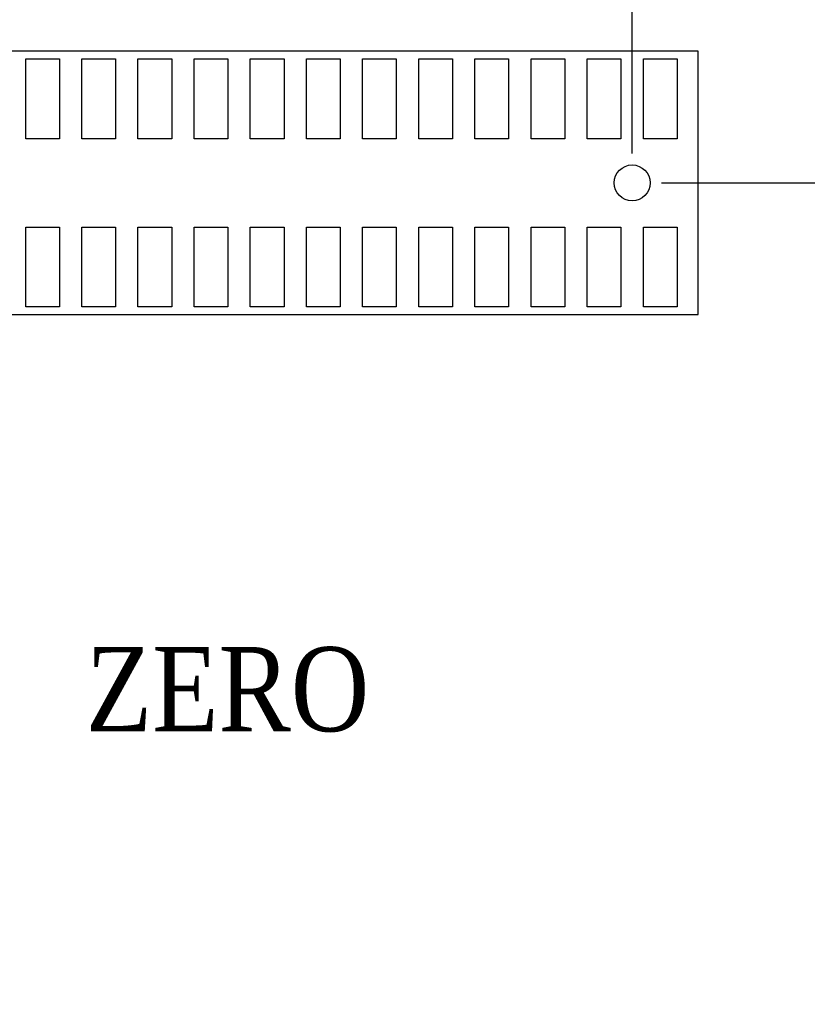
# Model space of a CAD drawing. Header units: millimetres. Extents: x 861 to 1254, y -31 to 249.
# Tile 16 of 41: x 983 to 1010, y 108 to 141. Entities that reach past the tile are written whole.
import ezdxf
from ezdxf.enums import TextEntityAlignment as Align

# ---------------------------------------------------------------- set-up
doc = ezdxf.new("R2010")
doc.units = ezdxf.units.MM
doc.header["$LTSCALE"] = 32.67
doc.header["$PDMODE"] = 3
doc.header["$PDSIZE"] = 0.3125
doc.layers.get('0').update_dxf_attribs({"linetype": 'CONTINUOUS'})
doc.layers.get('Defpoints').update_dxf_attribs({"linetype": 'CONTINUOUS'})
doc.layers.add('PACKAGE_GEOMETRY_SILKSCREEN_TOP', color=7, linetype='CONTINUOUS')
doc.layers.add('PIN_TOP', color=10, linetype='CONTINUOUS')
doc.layers.add('尺寸標柱線', color=3, linetype='CONTINUOUS', lineweight=15)
doc.styles.get("Standard").update_dxf_attribs({"font": 'times.ttf', "width": 0.8})
doc.dimstyles.new('ISO-25(2)', dxfattribs={"dimtxt": 3, "dimasz": 2.5, "dimexe": 1, "dimexo": 1, "dimgap": 1, "dimtad": 1, "dimlfac": 0.666667, "dimdsep": 46, "dimtxsty": 'Standard', "dimcen": 2.5, "dimclrd": 3, "dimclre": 3, "dimclrt": 2, "dimadec": 0, "dimazin": 2, "dimtfac": 1, "dimtmove": 0, "dimatfit": 3, "dimfxl": 0, "dimarcsym": 0})

# ---------------------------------------------------------------- blocks, each defined once
blk = doc.blocks.new('*D233')
at = {"layer": 'Defpoints', "color": 0}
for p in [(1015.79, 169.888), (1015.79, 157.152), (916.73, 79.428)]:
    blk.add_point(p, dxfattribs=at)
at = {"layer": '尺寸標柱線', "color": 3, "lineweight": -2}
blk.add_line((1015.79, 158.152), (1015.79, 178.586), dxfattribs=at)
at = {"layer": '尺寸標柱線', "color": 2, "insert": (1013.259, 174.737), "char_height": 3, "attachment_point": 5, "rotation": 90}
blk.add_mtext('66.04', dxfattribs=at)
blk = doc.blocks.new('*D234')
at = {"layer": 'Defpoints', "color": 0}
for p in [(1023.362, 169.858), (1019.6, 136.197), (916.73, 79.428)]:
    blk.add_point(p, dxfattribs=at)
at = {"layer": '尺寸標柱線', "color": 3, "lineweight": -2}
for p, q in [((1023.362, 164.858), (1023.362, 178.475)), ((1019.6, 159.858), (1023.362, 164.858)), ((1019.6, 137.197), (1019.6, 159.858))]:
    blk.add_line(p, q, dxfattribs=at)
at = {"layer": '尺寸標柱線', "color": 2, "insert": (1020.832, 174.666), "char_height": 3, "attachment_point": 5, "rotation": 90}
blk.add_mtext('68.58', dxfattribs=at)
blk = doc.blocks.new('*D244')
at = {"layer": 'Defpoints', "color": 0}
for p in [(1013.027, 155.628), (1038.27, 155.628), (916.73, 79.428)]:
    blk.add_point(p, dxfattribs=at)
at = {"layer": '尺寸標柱線', "color": 3, "linetype": 'ByBlock', "lineweight": -2}
blk.add_line((1014.027, 155.628), (1045.098, 155.628), dxfattribs=at)
at = {"layer": '尺寸標柱線', "color": 2, "insert": (1042.184, 158.158), "char_height": 3, "attachment_point": 5}
blk.add_mtext('50.8', dxfattribs=at)
blk = doc.blocks.new('*D245')
at = {"layer": 'Defpoints', "color": 0}
for p in [(1012.19, 125.073), (1036.527, 125.073), (916.73, 79.428)]:
    blk.add_point(p, dxfattribs=at)
at = {"layer": '尺寸標柱線', "color": 3, "linetype": 'ByBlock', "lineweight": -2}
blk.add_line((1013.19, 125.073), (1045.063, 125.073), dxfattribs=at)
at = {"layer": '尺寸標柱線', "color": 2, "insert": (1041.295, 127.603), "char_height": 3, "attachment_point": 5}
blk.add_mtext('30.43', dxfattribs=at)
blk = doc.blocks.new('*D247')
at = {"layer": 'Defpoints', "color": 0}
for p in [(1003.609, 135.933), (1036.348, 135.933), (916.73, 79.428)]:
    blk.add_point(p, dxfattribs=at)
at = {"layer": '尺寸標柱線', "color": 3, "linetype": 'ByBlock', "lineweight": -2}
blk.add_line((1004.609, 135.933), (1045.02, 135.933), dxfattribs=at)
at = {"layer": '尺寸標柱線', "color": 2, "insert": (1041.184, 138.463), "char_height": 3, "attachment_point": 5}
blk.add_mtext('37.67', dxfattribs=at)
blk = doc.blocks.new('*D249')
at = {"layer": 'Defpoints', "color": 0}
for p in [(1010.48, 169.73), (1012.19, 126.121), (916.73, 79.428)]:
    blk.add_point(p, dxfattribs=at)
at = {"layer": '尺寸標柱線', "color": 3, "linetype": 'ByBlock', "lineweight": -2}
for p, q in [((1010.48, 164.73), (1010.48, 178.428)), ((1012.19, 159.73), (1010.48, 164.73)), ((1012.19, 127.121), (1012.19, 159.73))]:
    blk.add_line(p, q, dxfattribs=at)
at = {"layer": '尺寸標柱線', "color": 2, "insert": (1007.949, 174.579), "char_height": 3, "attachment_point": 5, "rotation": 90}
blk.add_mtext('63.64', dxfattribs=at)
blk = doc.blocks.new('*D276')
at = {"layer": 'Defpoints', "color": 0}
for p in [(993.045, 169.943), (1003.609, 135.933), (916.73, 79.428)]:
    blk.add_point(p, dxfattribs=at)
at = {"layer": '尺寸標柱線', "color": 3, "linetype": 'ByBlock', "lineweight": -2}
for p, q in [((993.045, 164.943), (993.045, 178.6)), ((1003.609, 159.943), (993.045, 164.943)), ((1003.609, 136.933), (1003.609, 159.943))]:
    blk.add_line(p, q, dxfattribs=at)
at = {"layer": '尺寸標柱線', "color": 2, "insert": (990.515, 174.771), "char_height": 3, "attachment_point": 5, "rotation": 90}
blk.add_mtext('57.92', dxfattribs=at)

msp = doc.modelspace()

# ---------------------------------------------------------------- linework, layer by layer
at = {"layer": 'PACKAGE_GEOMETRY_SILKSCREEN_TOP'}
msp.add_lwpolyline([(944.217, 131.47), (1005.852, 131.47), (1005.852, 140.396), (944.217, 140.396)], close=True, dxfattribs=at)
at = {"layer": 'PIN_TOP'}
for points in [[(983.035, 137.433), (983.035, 140.138), (984.178, 140.138), (984.178, 137.433)], [(984.94, 137.433), (984.94, 140.138), (986.083, 140.138), (986.083, 137.433)], [(986.845, 137.433), (986.845, 140.138), (987.988, 140.138), (987.988, 137.433)], [(988.75, 137.433), (988.75, 140.138), (989.893, 140.138), (989.893, 137.433)], [(990.655, 137.433), (990.655, 140.138), (991.798, 140.138), (991.798, 137.433)], [(992.56, 137.433), (992.56, 140.138), (993.703, 140.138), (993.703, 137.433)], [(994.465, 137.433), (994.465, 140.138), (995.608, 140.138), (995.608, 137.433)], [(996.37, 137.433), (996.37, 140.138), (997.513, 140.138), (997.513, 137.433)], [(998.275, 137.433), (998.275, 140.138), (999.418, 140.138), (999.418, 137.433)], [(1000.18, 137.433), (1000.18, 140.138), (1001.323, 140.138), (1001.323, 137.433)], [(1002.085, 137.433), (1002.085, 140.138), (1003.228, 140.138), (1003.228, 137.433)], [(1003.99, 137.433), (1003.99, 140.138), (1005.133, 140.138), (1005.133, 137.433)], [(983.035, 131.727), (983.035, 134.433), (984.178, 134.433), (984.178, 131.727)], [(984.94, 131.727), (984.94, 134.433), (986.083, 134.433), (986.083, 131.727)], [(986.845, 131.727), (986.845, 134.433), (987.988, 134.433), (987.988, 131.727)], [(988.75, 131.727), (988.75, 134.433), (989.893, 134.433), (989.893, 131.727)], [(990.655, 131.727), (990.655, 134.433), (991.798, 134.433), (991.798, 131.727)], [(992.56, 131.727), (992.56, 134.433), (993.703, 134.433), (993.703, 131.727)], [(994.465, 131.727), (994.465, 134.433), (995.608, 134.433), (995.608, 131.727)], [(996.37, 131.727), (996.37, 134.433), (997.513, 134.433), (997.513, 131.727)], [(998.275, 131.727), (998.275, 134.433), (999.418, 134.433), (999.418, 131.727)], [(1000.18, 131.727), (1000.18, 134.433), (1001.323, 134.433), (1001.323, 131.727)], [(1002.085, 131.727), (1002.085, 134.433), (1003.228, 134.433), (1003.228, 131.727)], [(1003.99, 131.727), (1003.99, 134.433), (1005.133, 134.433), (1005.133, 131.727)]]:
    msp.add_lwpolyline(points, close=True, dxfattribs=at)
msp.add_circle((1003.609, 135.933), 0.61, dxfattribs=at)

# ---------------------------------------------------------------- texts
at = {"color": 5, "width": 0.853333}
msp.add_text('ZERO', height=2.8575, dxfattribs=at).set_placement((989.882, 117.337), align=Align.CENTER)

# ---------------------------------------------------------------- dimensions: what is measured, and where the dimension line sits
at = {"layer": '尺寸標柱線'}
for feature_location, offset, dtype, picture, middle in [((1003.609, 135.933), (-10.564, 34.01), 1, '*D276', (990.515, 174.771)), ((1012.19, 126.121), (-1.71, 43.609), 1, '*D249', (1007.949, 174.579)), ((1013.027, 155.628), (25.243, 0), 0, '*D244', (1042.184, 158.158)), ((1003.609, 135.933), (32.738, 0), 0, '*D247', (1041.184, 138.463)), ((1012.19, 125.073), (24.337, 0), 0, '*D245', (1041.295, 127.603))]:
    dim = msp.add_ordinate_dim(feature_location=feature_location, offset=offset, dtype=dtype, origin=(916.73, 79.428), dimstyle='ISO-25(2)', override={"dimarcsym": 1}, dxfattribs=at)
    dim.commit()
    dim.dimension.update_dxf_attribs({"geometry": picture, "text_midpoint": middle})
for feature_location, offset, picture, middle in [((1015.79, 157.152), (0, 12.736), '*D233', (1013.259, 174.737)), ((1019.6, 136.197), (3.762, 33.661), '*D234', (1020.832, 174.666))]:
    dim = msp.add_ordinate_dim(feature_location=feature_location, offset=offset, dtype=1, origin=(916.73, 79.428), dimstyle='ISO-25(2)', dxfattribs=at)
    dim.commit()
    dim.dimension.update_dxf_attribs({"geometry": picture, "text_midpoint": middle})

doc.saveas('drawing.dxf')
